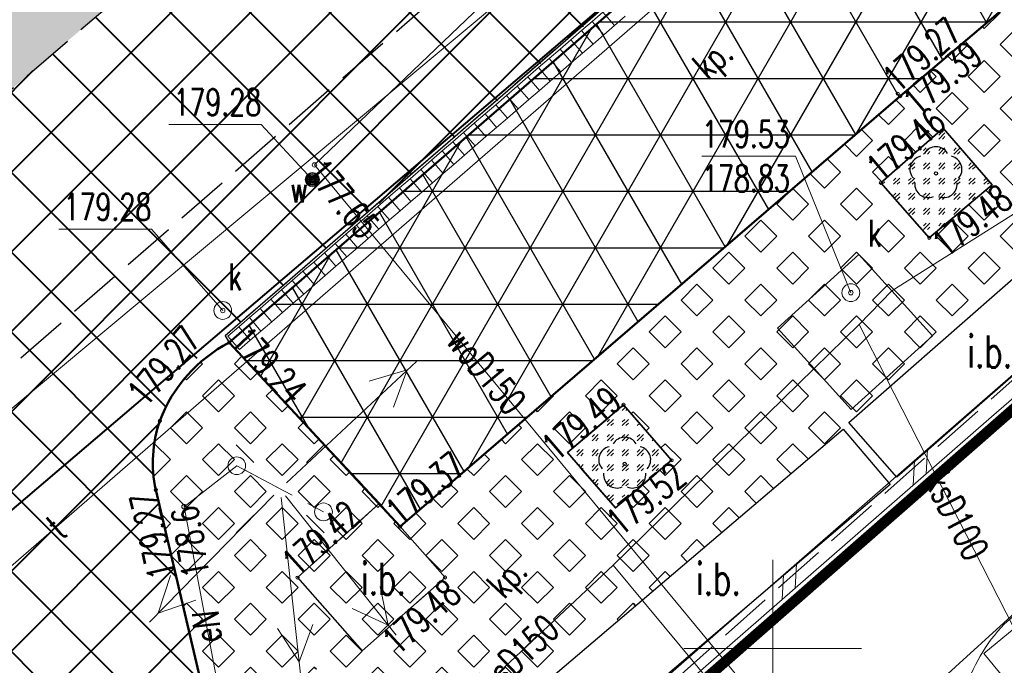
# Model space of a CAD drawing. Header units: metres. Extents: x 7429064 to 7430889, y 5709479 to 5710355.
# Tile 31 of 56: x 7429629 to 7429657, y 5709950 to 5709968. Entities that reach past the tile are written whole.
import ezdxf
from ezdxf.enums import TextEntityAlignment as Align

# ---------------------------------------------------------------- set-up
doc = ezdxf.new("R2010")
doc.units = ezdxf.units.M
for name, pattern in [('1', [0]), ('2_BUIB12_02', [0]), ('2_KTJZ01', [2, 1.5, -0.5]), ('2_KTKR01', [0]), ('2_KTPL01', [2, 1.5, -0.5]), ('3_1', [0]), ('3_14', [1, -1]), ('3_BUIB12_03', [0]), ('3_KTJZ01', [2, 1.5, -0.5]), ('3_KTKR01', [0]), ('3_KTPL01', [2, 1.5, -0.5]), ('4_SUBP02_05', [0]), ('4_SUPE_01', [0]), ('4_SUPK_01', [0]), ('4_SUPT_01', [0]), ('4_SUPW_01', [0]), ('4_SUUS15_15', [0]), ('7_1', [0]), ('7_14', [1, -1]), ('7_SUBP02_05', [0]), ('7_SUPE_01', [0]), ('7_SUPK_01', [0]), ('7_SUPT_01', [0]), ('7_SUPW_01', [0]), ('7_SUSM03_02', [0]), ('7_SUUS15_15', [0]), ('DASHDOT2', [0.5, 0.25, -0.125, 0, -0.125]), ('HIDDEN', [0.375, 0.25, -0.125])]:
    doc.linetypes.add(name, pattern=pattern)
doc.layers.add('_1_X-REFY', color=7, linetype='Continuous')
for name, color, linetype, lineweight in [('_aJEZDNIA_KOSTKA_KAM', 134, 'Continuous', 40), ('_aKRAW_BET_KAM', 1, 'Continuous', 50), ('_aOBRZ_BET_KAM', 86, 'Continuous', 35), ('_aZIELENIEC_USUŃ', 3, 'DASHDOT2', 20), ('_D_7_TEREN NIEZBEDNY DLA OB_BUD', 252, 'HIDDEN', 50), ('BUIB_E_T_6', 252, 'Continuous', 18), ('BUIB_L_1', 252, 'Continuous', 18), ('BUIB_L_10', 252, '2_BUIB12_02', 25), ('KRZYZE_L_0', 252, '1', 18), ('KTJZ_L_0', 252, '2_KTJZ01', 30), ('KTKR_L_0', 252, '2_KTKR01', 30), ('KTPL_E_T_0', 252, 'Continuous', 15), ('KTPL_L_0', 252, '2_KTPL01', 30), ('OBOP_T_1', 82, 'Continuous', 30), ('Ogrodzenia proj', 7, 'OGRODZENIE2', 50), ('RTPW_T_1', 252, 'Continuous', 15), ('SUBK_L_0', 252, '4_SUBP02_05', 18), ('SUPE_E_T_3', 252, 'Continuous', 15), ('SUPE_L_3', 252, '4_SUPE_01', 18), ('SUPK_E_T_4', 252, 'Continuous', 15), ('SUPK_L_4', 252, '4_SUPK_01', 18), ('SUPT_E_T_0', 252, 'Continuous', 15), ('SUPT_L_0', 252, '4_SUPT_01', 18), ('SUPW_E_T_0', 252, 'Continuous', 15), ('SUPW_L_0', 252, '4_SUPW_01', 18), ('SUSM_L_4', 252, 'Continuous', 18), ('SUSM_T_0', 252, 'Continuous', 18), ('SUTE_T_0', 252, 'Continuous', 18), ('SUTK_T_0', 252, 'Continuous', 18), ('SUTW_T_0', 252, 'Continuous', 18), ('SUUK_E_T_3', 252, 'Continuous', 15), ('SUUK_E_T_9', 252, 'Continuous', 15), ('SUUK_L_0', 252, 'Continuous', 18), ('SUUK_L_3', 252, '4_SUUS15_15', 18), ('SUUK_T_2', 252, 'Continuous', 18), ('SUUK_T_4', 252, 'Continuous', 18), ('SUUW_E_T_5', 252, 'Continuous', 15), ('SUUW_T_7', 252, 'Continuous', 18)]:
    doc.layers.add(name, color=color, linetype=linetype, lineweight=lineweight)
doc.layers.add('DZIALKA_L_0', color=7, linetype='1', lineweight=40, true_color=0x008000)
doc.layers.add('HECZ_PERON_KOSTKA', color=7, linetype='Continuous', lineweight=30, true_color=0xffff38)
doc.styles.get("Standard").update_dxf_attribs({"font": 'simplex.shx'})
doc.linetypes.add('OGRODZENIE2', pattern='A,6.35,-2.54,[132,ltypeshp.shx,S=2.54,R=0,X=-2.54,Y=0],-2.54,25.4', length=36.83)
pattern_1 = [(44.999999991, (0, 0), (0.424264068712, -6.7e-11), [0.25, -0.35]), (44.999999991, (0.10607, -2e-11), (0.424264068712, -6.7e-11), [0.1, -0.5]), (44.999999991, (2e-11, 0.10607), (0.424264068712, -6.7e-11), [0.1, -0.5])]

# ---------------------------------------------------------------- blocks, each defined once
blk = doc.blocks.new('3_OBOP02_01')
at = {"linetype": 'Continuous'}
blk.add_circle((0, 0), 0.045, dxfattribs=at)
for centre, start, end in [((0, 0.375), 30.1401, 149.8599), ((-0.357, 0.116), 102.1445, 221.86), ((0.357, 0.116), 318.14, 77.8555), ((-0.22, -0.303), 174.1482, 293.8542), ((0.22, -0.303), 246.1458, 5.8518)]:
    blk.add_arc(centre, 0.375, start, end, dxfattribs=at)
blk = doc.blocks.new('3_RTPW02')
at = {"linetype": 'Continuous'}
blk.add_circle((0, 0), 0.045, dxfattribs=at)
blk = doc.blocks.new('7_SUSM01_01')
at = {"linetype": 'Continuous'}
for p, q in [((-0.742, 0.742), (-1.237, 1.237)), ((0.742, 0.742), (1.237, 1.237)), ((-0.742, -0.742), (-1.237, -1.237)), ((0.742, -0.742), (1.237, -1.237))]:
    blk.add_line(p, q, dxfattribs=at)
blk = doc.blocks.new('7_SUPS01_03')
at = {"linetype": 'Continuous'}
blk.add_circle((0, 0), 0.0625, dxfattribs=at)
blk = doc.blocks.new('7_SUPS01_05')
at = {"linetype": 'Continuous'}
blk.add_circle((0, 0), 0.0625, dxfattribs=at)
blk = doc.blocks.new('7_SUPS01_08')
at = {"linetype": 'Continuous'}
blk.add_circle((0, 0), 0.0625, dxfattribs=at)
blk = doc.blocks.new('7_SUUS15_05')
at = {"linetype": 'Continuous'}
blk.add_circle((0, 0), 0.25, dxfattribs=at)
blk = doc.blocks.new('7_SUUS22_01')
at = {"linetype": 'Continuous'}
blk.add_circle((0, 0), 0.25, dxfattribs=at)
blk = doc.blocks.new('7_SUUS25')
at = {"linetype": 'Continuous'}
for radius in [0.2, 0.175, 0.15, 0.125, 0.1, 0.075, 0.05, 0.025, 0.00715]:
    blk.add_circle((0, 0), radius, dxfattribs=at)
blk = doc.blocks.new('X-ref_MDCP_Szara')
at = {"layer": 'BUIB_L_1', "linetype": '3_1'}
for p, q in [((7429655.832, 5709956.892), (7429659.518, 5709960.103)), ((7429656.161, 5709956.515), (7429659.846, 5709959.726)), ((7429652.147, 5709953.681), (7429655.832, 5709956.892)), ((7429652.475, 5709953.304), (7429656.161, 5709956.515)), ((7429654.318, 5709954.909), (7429654.358, 5709955.607)), ((7429653.95, 5709954.588), (7429653.99, 5709955.286)), ((7429648.461, 5709950.47), (7429652.147, 5709953.681)), ((7429648.79, 5709950.093), (7429652.475, 5709953.304)), ((7429650.633, 5709951.698), (7429650.673, 5709952.396)), ((7429650.264, 5709951.377), (7429650.304, 5709952.075)), ((7429644.776, 5709947.258), (7429648.461, 5709950.47)), ((7429645.104, 5709946.882), (7429648.79, 5709950.093))]:
    blk.add_line(p, q, dxfattribs=at)
at = {"layer": 'BUIB_L_10', "linetype": '3_BUIB12_03'}
for p, q in [((7429652.14, 5709956.36), (7429658.31, 5709961.76)), ((7429659.66, 5709960.21), (7429653.49, 5709954.82)), ((7429653.49, 5709954.82), (7429652.14, 5709956.36)), ((7429643.5, 5709948.96), (7429651.98, 5709956.17)), ((7429651.98, 5709956.17), (7429653.31, 5709954.61)), ((7429653.31, 5709954.61), (7429644.83, 5709947.4)), ((7429638.934, 5709954.087), (7429636.626, 5709951.994)), ((7429640.777, 5709951.999), (7429638.934, 5709954.087)), ((7429636.626, 5709951.994), (7429638.441, 5709949.938)), ((7429638.441, 5709949.938), (7429640.777, 5709951.999))]:
    blk.add_line(p, q, dxfattribs=at)
at = {"layer": 'DZIALKA_L_0', "linetype": '1'}
blk.add_line((7429408.88, 5709766.76), (7429668.8, 5709988.15), dxfattribs=at)
at = {"layer": 'KRZYZE_L_0', "linetype": '1'}
for p, q in [((7429650, 5709947.5), (7429650, 5709952.5)), ((7429647.5, 5709950), (7429652.5, 5709950))]:
    blk.add_line(p, q, dxfattribs=at)
at = {"layer": 'KTJZ_L_0', "linetype": '3_KTJZ01'}
for p, q in [((7429619.9, 5709958.3), (7429642.8, 5709977.93)), ((7429646.58, 5709973.58), (7429623.65, 5709953.67))]:
    blk.add_line(p, q, dxfattribs=at)
at = {"layer": 'KTKR_L_0', "linetype": '3_KTKR01'}
for p, q in [((7429659.489, 5709970.55), (7429653.59, 5709965.54)), ((7429653.59, 5709965.54), (7429639.515, 5709953.429)), ((7429653.046, 5709963.102), (7429654.795, 5709964.634)), ((7429654.795, 5709964.634), (7429656.176, 5709963.046)), ((7429654.408, 5709961.554), (7429653.046, 5709963.102)), ((7429654.408, 5709961.554), (7429656.176, 5709963.046)), ((7429634.7, 5709958.61), (7429638.934, 5709954.087)), ((7429644.223, 5709955.512), (7429645.802, 5709956.854)), ((7429645.802, 5709956.854), (7429647.154, 5709955.295)), ((7429645.575, 5709953.954), (7429644.223, 5709955.512)), ((7429645.575, 5709953.954), (7429647.154, 5709955.295)), ((7429632.634, 5709954.46), (7429636.109, 5709939.713))]:
    blk.add_line(p, q, dxfattribs=at)
for centre, radius, start, end in [((7429636.623, 5709954.944), 4.139, 117.675, 159.2844), ((7429636.166, 5709955.225), 3.614, 160.8914, 192.2195)]:
    blk.add_arc(centre, radius, start, end, dxfattribs=at)
at = {"layer": 'KTPL_L_0', "linetype": '3_KTPL01'}
for p, q in [((7429646.58, 5709973.58), (7429623.65, 5709953.67)), ((7429648.4, 5709970.77), (7429634.59, 5709958.8)), ((7429659.489, 5709970.55), (7429653.59, 5709965.54)), ((7429653.59, 5709965.54), (7429639.515, 5709953.429)), ((7429653.046, 5709963.102), (7429654.795, 5709964.634)), ((7429654.795, 5709964.634), (7429656.176, 5709963.046)), ((7429645.676, 5709947.721), (7429664.65, 5709964.56)), ((7429654.408, 5709961.554), (7429653.046, 5709963.102)), ((7429654.408, 5709961.554), (7429656.176, 5709963.046)), ((7429634.59, 5709958.8), (7429634.7, 5709958.61)), ((7429634.7, 5709958.61), (7429638.934, 5709954.087)), ((7429644.223, 5709955.512), (7429645.802, 5709956.854)), ((7429645.802, 5709956.854), (7429647.154, 5709955.295)), ((7429645.575, 5709953.954), (7429644.223, 5709955.512)), ((7429645.575, 5709953.954), (7429647.154, 5709955.295)), ((7429636.109, 5709939.713), (7429632.634, 5709954.46)), ((7429638.934, 5709954.087), (7429636.626, 5709951.994)), ((7429638.934, 5709954.087), (7429639.515, 5709953.429)), ((7429640.777, 5709951.999), (7429638.934, 5709954.087)), ((7429636.626, 5709951.994), (7429638.441, 5709949.938)), ((7429638.441, 5709949.938), (7429640.777, 5709951.999))]:
    blk.add_line(p, q, dxfattribs=at)
at = {"layer": 'KTPL_L_0', "linetype": '3_14'}
blk.add_line((7429648.4, 5709970.77), (7429634.59, 5709958.8), dxfattribs=at)
at = {"layer": 'KTPL_L_0', "linetype": '3_KTPL01'}
for centre, radius, start, end in [((7429636.623, 5709954.944), 4.139, 117.675, 159.2844), ((7429636.166, 5709955.225), 3.614, 160.8914, 192.2195)]:
    blk.add_arc(centre, radius, start, end, dxfattribs=at)
at = {"layer": 'SUBK_L_0', "linetype": '7_SUBP02_05'}
for p, q in [((7429652.427, 5709961.086), (7429650.137, 5709959.011)), ((7429653.354, 5709960.062), (7429652.427, 5709961.086)), ((7429654.502, 5709958.795), (7429653.354, 5709960.062)), ((7429650.137, 5709959.011), (7429651.166, 5709957.876)), ((7429653.198, 5709957.613), (7429654.502, 5709958.795)), ((7429651.166, 5709957.876), (7429652.213, 5709956.72)), ((7429652.213, 5709956.72), (7429653.198, 5709957.613))]:
    blk.add_line(p, q, dxfattribs=at)
at = {"layer": 'SUPE_L_3', "linetype": '7_SUPE_01'}
for p, q in [((7429636.316, 5709954.665), (7429639.97, 5709958.078)), ((7429638.642, 5709957.522), (7429639.714, 5709957.839)), ((7429639.325, 5709956.791), (7429639.714, 5709957.839)), ((7429633.43, 5709953.99), (7429634.913, 5709955.143)), ((7429634.913, 5709955.143), (7429636.134, 5709954.494)), ((7429635.959, 5709954.315), (7429632.461, 5709950.742)), ((7429636.708, 5709949.275), (7429636.161, 5709954.245)), ((7429639.397, 5709950.381), (7429636.289, 5709954.298)), ((7429634.65, 5709947.52), (7429633.43, 5709953.99)), ((7429656.52, 5709950.69), (7429658.54, 5709952.45)), ((7429633.048, 5709952.057), (7429632.706, 5709950.992)), ((7429639.179, 5709950.655), (7429638.949, 5709951.749)), ((7429633.763, 5709951.357), (7429632.706, 5709950.992)), ((7429639.179, 5709950.655), (7429638.166, 5709951.128)), ((7429636.67, 5709949.623), (7429636.063, 5709950.563)), ((7429636.67, 5709949.623), (7429637.057, 5709950.672))]:
    blk.add_line(p, q, dxfattribs=at)
blk.add_arc((7429659.86, 5709947.469), 4.64, 136.0328, 163.9698, dxfattribs=at)
at = {"layer": 'SUPK_L_4', "linetype": '7_SUPK_01'}
for p, q in [((7429653.354, 5709960.062), (7429663.171, 5709966.255)), ((7429651.166, 5709957.876), (7429645.513, 5709952.343)), ((7429653.198, 5709957.613), (7429656.802, 5709950.567)), ((7429645.513, 5709952.343), (7429637.23, 5709944.59)), ((7429654.409, 5709941.654), (7429645.513, 5709952.343))]:
    blk.add_line(p, q, dxfattribs=at)
at = {"layer": 'SUPK_L_4', "linetype": '7_1'}
for p, q in [((7429663.171, 5709966.255), (7429653.354, 5709960.062)), ((7429653.354, 5709960.062), (7429652.431, 5709959.113)), ((7429651.166, 5709957.876), (7429652.431, 5709959.113)), ((7429653.198, 5709957.613), (7429652.431, 5709959.113)), ((7429645.513, 5709952.343), (7429651.166, 5709957.876)), ((7429656.802, 5709950.567), (7429653.198, 5709957.613)), ((7429637.23, 5709944.59), (7429645.513, 5709952.343)), ((7429654.409, 5709941.654), (7429645.513, 5709952.343))]:
    blk.add_line(p, q, dxfattribs=at)
at = {"layer": 'SUPK_L_4', "linetype": '7_14'}
for p, q in [((7429653.354, 5709960.062), (7429652.431, 5709959.113)), ((7429652.431, 5709959.113), (7429651.166, 5709957.876)), ((7429652.431, 5709959.113), (7429653.198, 5709957.613))]:
    blk.add_line(p, q, dxfattribs=at)
at = {"layer": 'SUPT_L_0', "linetype": '7_SUPT_01'}
for p, q in [((7429620.61, 5709945.42), (7429663.5, 5709982.64)), ((7429661.46, 5709955.23), (7429651.52, 5709946.19))]:
    blk.add_line(p, q, dxfattribs=at)
at = {"layer": 'SUPW_L_0', "linetype": '7_SUPW_01'}
for p, q in [((7429593.18, 5709927.23), (7429658.72, 5709981.89)), ((7429653.429, 5709979.217), (7429637.103, 5709963.604)), ((7429637.103, 5709963.604), (7429652.918, 5709944.5))]:
    blk.add_line(p, q, dxfattribs=at)
at = {"layer": 'SUPW_L_0', "linetype": '7_1'}
for p, q in [((7429593.18, 5709927.23), (7429658.72, 5709981.89)), ((7429653.429, 5709979.217), (7429637.103, 5709963.604)), ((7429637.103, 5709963.604), (7429652.918, 5709944.5))]:
    blk.add_line(p, q, dxfattribs=at)
at = {"layer": 'SUSM_L_4', "linetype": '7_SUSM03_02'}
for p, q in [((7429635.134, 5709955.025), (7429635.575, 5709954.791)), ((7429636.023, 5709954.553), (7429636.472, 5709954.314)), ((7429636.913, 5709954.08), (7429637.355, 5709953.845))]:
    blk.add_line(p, q, dxfattribs=at)
for centre in [(7429634.913, 5709955.143), (7429637.355, 5709953.845)]:
    blk.add_circle(centre, 0.25, dxfattribs=at)
at = {"layer": 'SUTK_T_0', "linetype": 'Continuous'}
for p, q in [((7429648.008, 5709963.848), (7429650.641, 5709963.848)), ((7429652.2, 5709960.01), (7429650.641, 5709963.848)), ((7429629.905, 5709961.797), (7429632.51, 5709961.797)), ((7429634.52, 5709959.51), (7429632.51, 5709961.797))]:
    blk.add_line(p, q, dxfattribs=at)
at = {"layer": 'SUTW_T_0', "linetype": 'Continuous'}
for p in [(7429632.998, 5709964.744), (7429637.04, 5709963.19)]:
    blk.add_line(p, (7429635.604, 5709964.744), dxfattribs=at)
at = {"layer": 'SUUK_L_0'}
for p, q in [((7429644.616, 5709967.383), (7429644.918, 5709967.643)), ((7429644.918, 5709967.643), (7429645.219, 5709967.904)), ((7429644.918, 5709967.643), (7429645.245, 5709967.265)), ((7429645.219, 5709967.904), (7429645.546, 5709967.525)), ((7429645.848, 5709967.786), (7429645.546, 5709967.525)), ((7429644.315, 5709967.122), (7429644.616, 5709967.383)), ((7429644.616, 5709967.383), (7429644.943, 5709967.004)), ((7429645.546, 5709967.525), (7429645.245, 5709967.265)), ((7429644.013, 5709966.862), (7429644.315, 5709967.122)), ((7429644.315, 5709967.122), (7429644.642, 5709966.744)), ((7429645.245, 5709967.265), (7429644.943, 5709967.004)), ((7429643.712, 5709966.602), (7429644.013, 5709966.862)), ((7429644.013, 5709966.862), (7429644.34, 5709966.484)), ((7429644.943, 5709967.004), (7429644.642, 5709966.744)), ((7429643.41, 5709966.341), (7429643.712, 5709966.602)), ((7429643.712, 5709966.602), (7429644.039, 5709966.223)), ((7429644.642, 5709966.744), (7429644.34, 5709966.484)), ((7429643.109, 5709966.081), (7429643.41, 5709966.341)), ((7429643.41, 5709966.341), (7429643.737, 5709965.963)), ((7429644.34, 5709966.484), (7429644.039, 5709966.223)), ((7429642.807, 5709965.82), (7429643.109, 5709966.081)), ((7429643.109, 5709966.081), (7429643.436, 5709965.702)), ((7429644.039, 5709966.223), (7429643.737, 5709965.963)), ((7429642.506, 5709965.56), (7429642.807, 5709965.82)), ((7429642.807, 5709965.82), (7429643.134, 5709965.442)), ((7429643.436, 5709965.702), (7429643.134, 5709965.442)), ((7429643.737, 5709965.963), (7429643.436, 5709965.702)), ((7429642.204, 5709965.299), (7429642.506, 5709965.56)), ((7429642.506, 5709965.56), (7429642.833, 5709965.181)), ((7429643.134, 5709965.442), (7429642.833, 5709965.181)), ((7429641.903, 5709965.039), (7429642.204, 5709965.299)), ((7429642.204, 5709965.299), (7429642.531, 5709964.921)), ((7429642.833, 5709965.181), (7429642.531, 5709964.921)), ((7429641.601, 5709964.779), (7429641.903, 5709965.039)), ((7429641.903, 5709965.039), (7429642.23, 5709964.661)), ((7429642.531, 5709964.921), (7429642.23, 5709964.661)), ((7429641.3, 5709964.518), (7429641.601, 5709964.779)), ((7429641.601, 5709964.779), (7429641.928, 5709964.4)), ((7429642.23, 5709964.661), (7429641.928, 5709964.4)), ((7429640.998, 5709964.258), (7429641.3, 5709964.518)), ((7429641.3, 5709964.518), (7429641.627, 5709964.14)), ((7429641.928, 5709964.4), (7429641.627, 5709964.14)), ((7429640.697, 5709963.997), (7429640.998, 5709964.258)), ((7429640.998, 5709964.258), (7429641.325, 5709963.879)), ((7429641.627, 5709964.14), (7429641.325, 5709963.879)), ((7429640.395, 5709963.737), (7429640.697, 5709963.997)), ((7429640.697, 5709963.997), (7429641.024, 5709963.619)), ((7429641.325, 5709963.879), (7429641.024, 5709963.619)), ((7429640.094, 5709963.477), (7429640.395, 5709963.737)), ((7429640.395, 5709963.737), (7429640.722, 5709963.359)), ((7429641.024, 5709963.619), (7429640.722, 5709963.359)), ((7429639.491, 5709962.956), (7429639.792, 5709963.216)), ((7429639.792, 5709963.216), (7429640.094, 5709963.477)), ((7429639.792, 5709963.216), (7429640.119, 5709962.838)), ((7429640.094, 5709963.477), (7429640.421, 5709963.098)), ((7429640.722, 5709963.359), (7429640.421, 5709963.098)), ((7429639.189, 5709962.695), (7429639.491, 5709962.956)), ((7429639.491, 5709962.956), (7429639.818, 5709962.577)), ((7429640.421, 5709963.098), (7429640.119, 5709962.838)), ((7429638.888, 5709962.435), (7429639.189, 5709962.695)), ((7429639.189, 5709962.695), (7429639.516, 5709962.317)), ((7429640.119, 5709962.838), (7429639.818, 5709962.577)), ((7429638.586, 5709962.175), (7429638.888, 5709962.435)), ((7429638.888, 5709962.435), (7429639.215, 5709962.057)), ((7429639.818, 5709962.577), (7429639.516, 5709962.317)), ((7429638.285, 5709961.914), (7429638.586, 5709962.175)), ((7429638.586, 5709962.175), (7429638.913, 5709961.796)), ((7429639.516, 5709962.317), (7429639.215, 5709962.057)), ((7429637.983, 5709961.654), (7429638.285, 5709961.914)), ((7429638.285, 5709961.914), (7429638.611, 5709961.536)), ((7429639.215, 5709962.057), (7429638.913, 5709961.796)), ((7429637.682, 5709961.393), (7429637.983, 5709961.654)), ((7429637.983, 5709961.654), (7429638.31, 5709961.275)), ((7429638.913, 5709961.796), (7429638.611, 5709961.536)), ((7429637.38, 5709961.133), (7429637.682, 5709961.393)), ((7429637.682, 5709961.393), (7429638.008, 5709961.015)), ((7429638.31, 5709961.275), (7429638.008, 5709961.015)), ((7429638.611, 5709961.536), (7429638.31, 5709961.275)), ((7429637.079, 5709960.872), (7429637.38, 5709961.133)), ((7429637.38, 5709961.133), (7429637.707, 5709960.754)), ((7429638.008, 5709961.015), (7429637.707, 5709960.754)), ((7429636.777, 5709960.612), (7429637.079, 5709960.872)), ((7429637.079, 5709960.872), (7429637.405, 5709960.494)), ((7429637.707, 5709960.754), (7429637.405, 5709960.494)), ((7429636.476, 5709960.352), (7429636.777, 5709960.612)), ((7429636.777, 5709960.612), (7429637.104, 5709960.234)), ((7429637.405, 5709960.494), (7429637.104, 5709960.234)), ((7429636.174, 5709960.091), (7429636.476, 5709960.352)), ((7429636.476, 5709960.352), (7429636.802, 5709959.973)), ((7429637.104, 5709960.234), (7429636.802, 5709959.973)), ((7429635.873, 5709959.831), (7429636.174, 5709960.091)), ((7429636.174, 5709960.091), (7429636.501, 5709959.713)), ((7429636.802, 5709959.973), (7429636.501, 5709959.713)), ((7429635.571, 5709959.57), (7429635.873, 5709959.831)), ((7429635.873, 5709959.831), (7429636.199, 5709959.452)), ((7429636.501, 5709959.713), (7429636.199, 5709959.452)), ((7429635.27, 5709959.31), (7429635.571, 5709959.57)), ((7429635.571, 5709959.57), (7429635.898, 5709959.192)), ((7429636.199, 5709959.452), (7429635.898, 5709959.192)), ((7429634.667, 5709958.789), (7429634.968, 5709959.05)), ((7429634.968, 5709959.05), (7429635.27, 5709959.31)), ((7429634.968, 5709959.05), (7429635.295, 5709958.671)), ((7429635.27, 5709959.31), (7429635.596, 5709958.932)), ((7429635.898, 5709959.192), (7429635.596, 5709958.932)), ((7429634.993, 5709958.411), (7429634.667, 5709958.789)), ((7429635.596, 5709958.932), (7429635.295, 5709958.671)), ((7429635.295, 5709958.671), (7429634.993, 5709958.411))]:
    blk.add_line(p, q, dxfattribs=at)
at = {"layer": 'SUUK_L_3', "linetype": '7_SUUS15_15'}
for p, q in [((7429656.802, 5709950.567), (7429655.942, 5709949.86)), ((7429655.942, 5709949.86), (7429656.643, 5709949.009))]:
    blk.add_line(p, q, dxfattribs=at)
at = {"layer": 'OBOP_T_1'}
for p in [(7429654.596, 5709963.364), (7429645.834, 5709955.194)]:
    blk.add_blockref('3_OBOP02_01', p, dxfattribs=at)
at = {"layer": 'RTPW_T_1'}
for p in [(7429653.52, 5709965.61), (7429653.59, 5709965.54), (7429653.046, 5709963.102), (7429654.408, 5709961.554), (7429634.7, 5709958.61), (7429645.802, 5709956.854), (7429632.751, 5709956.408), (7429647.154, 5709955.295), (7429632.634, 5709954.46), (7429639.515, 5709953.429), (7429636.626, 5709951.994), (7429640.777, 5709951.999)]:
    blk.add_blockref('3_RTPW02', p, dxfattribs=at)
at = {"layer": 'SUSM_T_0'}
blk.add_blockref('7_SUSM01_01', (7429636.134, 5709954.494), dxfattribs=at)
at = {"layer": 'SUTE_T_0'}
blk.add_blockref('7_SUPS01_03', (7429633.43, 5709953.99), dxfattribs=at)
at = {"layer": 'SUTK_T_0'}
for p in [(7429652.2, 5709960.01), (7429634.52, 5709959.51)]:
    blk.add_blockref('7_SUPS01_05', p, dxfattribs=at)
at = {"layer": 'SUTW_T_0'}
for p in [(7429637.103, 5709963.604), (7429637.04, 5709963.19)]:
    blk.add_blockref('7_SUPS01_08', p, dxfattribs=at)
at = {"layer": 'SUUK_T_2'}
blk.add_blockref('7_SUUS15_05', (7429634.52, 5709959.51), dxfattribs=at)
at = {"layer": 'SUUK_T_4'}
blk.add_blockref('7_SUUS22_01', (7429652.2, 5709960.01), dxfattribs=at)
at = {"layer": 'SUUW_T_7'}
blk.add_blockref('7_SUUS25', (7429637.04, 5709963.19), dxfattribs=at)
at = {"layer": 'BUIB_E_T_6', "width": 0.7}
for p in [(7429655.476, 5709958.353), (7429638.408, 5709951.963), (7429647.838, 5709951.96)]:
    blk.add_text('i.b.', height=0.9, dxfattribs=at).set_placement(p, align=Align.MIDDLE_LEFT)
at = {"layer": 'KTPL_E_T_0', "width": 0.7}
for rotation, p in [(41.0091, (7429648.387, 5709966.509)), (47.2197, (7429642.605, 5709951.924))]:
    blk.add_text('kp.', height=0.75, rotation=rotation, dxfattribs=at).set_placement(p, align=Align.MIDDLE)
at = {"layer": 'RTPW_T_1', "width": 0.7}
for s, rotation, p in [('179.27', 41.3534, (7429653.52, 5709965.61)), ('179.46', 40.1352, (7429653.046, 5709963.102)), ('179.27', 49.6032, (7429632.352, 5709956.767)), ('179.24', 313.327, (7429634.7, 5709958.61)), ('179.37', 39.6319, (7429639.515, 5709953.429)), ('179.42', 42.1979, (7429636.626, 5709951.994))]:
    blk.add_text(s, height=0.75, rotation=rotation, dxfattribs=at).set_placement(p)
for s, rotation, p in [('179.39', 40.3407, (7429653.59, 5709965.54)), ('179.48', 38.542, (7429654.408, 5709961.554))]:
    blk.add_text(s, height=0.75, rotation=rotation, dxfattribs=at).set_placement(p, align=Align.TOP_LEFT)
for s, rotation, p in [('179.49', 40.3091, (7429645.802, 5709956.854)), ('179.27', 102.8347, (7429632.634, 5709954.46))]:
    blk.add_text(s, height=0.75, rotation=rotation, dxfattribs=at).set_placement(p, align=Align.RIGHT)
for s, rotation, p in [('179.52', 39.475, (7429647.154, 5709955.295)), ('179.48', 41.9518, (7429640.777, 5709951.999))]:
    blk.add_text(s, height=0.75, rotation=rotation, dxfattribs=at).set_placement(p, align=Align.TOP_RIGHT)
at = {"layer": 'SUPE_E_T_3', "width": 0.7}
blk.add_text('eN', height=0.75, rotation=96.1022, dxfattribs=at).set_placement((7429634.066, 5709950.619), align=Align.MIDDLE)
at = {"layer": 'SUPK_E_T_4', "width": 0.7}
for s, rotation, p in [('ksD100', 297.0894, (7429655.185, 5709953.728)), ('ksD150', 43.1079, (7429642.849, 5709949.85))]:
    blk.add_text(s, height=0.75, rotation=rotation, dxfattribs=at).set_placement(p, align=Align.MIDDLE)
at = {"layer": 'SUPT_E_T_0', "width": 0.7}
blk.add_text('t', height=0.75, rotation=40.9515, dxfattribs=at).set_placement((7429629.824, 5709953.416), align=Align.MIDDLE)
at = {"layer": 'SUPW_E_T_0', "width": 0.7}
blk.add_text('woD150', height=0.75, rotation=309.8661, dxfattribs=at).set_placement((7429641.942, 5709957.81), align=Align.MIDDLE)
at = {"layer": 'SUTE_T_0', "width": 0.7}
blk.add_text('178.6', height=0.75, rotation=100.0459, dxfattribs=at).set_placement((7429633.43, 5709953.99), align=Align.MIDDLE_RIGHT)
at = {"layer": 'SUTK_T_0', "width": 0.7}
for s, p in [('179.53', (7429648.008, 5709964.848)), ('178.83', (7429648.008, 5709963.598))]:
    blk.add_text(s, height=0.75, dxfattribs=at).set_placement(p, align=Align.TOP_LEFT)
blk.add_text('179.28', height=0.75, dxfattribs=at).set_placement((7429632.51, 5709962.047), align=Align.RIGHT)
at = {"layer": 'SUTW_T_0', "width": 0.7}
blk.add_text('179.28', height=0.75, dxfattribs=at).set_placement((7429635.604, 5709964.994), align=Align.RIGHT)
blk.add_text('177.65', height=0.75, rotation=309.8661, dxfattribs=at).set_placement((7429637.103, 5709963.604), align=Align.MIDDLE_LEFT)
at = {"layer": 'SUUK_E_T_3', "width": 0.7}
blk.add_text('k', height=0.75, dxfattribs=at).set_placement((7429652.681, 5709961.309))
at = {"layer": 'SUUK_E_T_9', "width": 0.7}
blk.add_text('k', height=0.75, dxfattribs=at).set_placement((7429634.675, 5709960.085))
at = {"layer": 'SUUW_E_T_5', "width": 0.7}
blk.add_text('w', height=0.75, dxfattribs=at).set_placement((7429636.417, 5709962.545))

msp = doc.modelspace()

# ---------------------------------------------------------------- hatches: boundary and pattern name
at = {"layer": '_aJEZDNIA_KOSTKA_KAM'}
h = msp.add_hatch(dxfattribs=at)
h.set_pattern_fill('ANSI37', color=256, scale=0.5, angle=-9e-09)
edge = h.paths.add_edge_path()
edge.add_line((7429592.12, 5709927), (7429593.825, 5709925.937))
edge.add_line((7429593.825, 5709925.937), (7429594.34, 5709927.29))
edge.add_line((7429594.34, 5709927.29), (7429610.886, 5709939.265))
edge.add_line((7429610.886, 5709939.265), (7429620.051, 5709947.154))
edge.add_arc((7429623.066, 5709942.915), 5.202, 26.0589, 125.4175, ccw=False)
edge.add_line((7429627.739, 5709945.2), (7429628.733, 5709938.415))
edge.add_line((7429628.733, 5709938.415), (7429636.11, 5709939.696))
edge.add_line((7429636.11, 5709939.696), (7429632.644, 5709954.416))
edge.add_arc((7429636.936, 5709955.134), 4.352, 122.6253, 189.497, ccw=False)
edge.add_line((7429634.59, 5709958.8), (7429657.03, 5709978.125))
edge.add_arc((7429664.589, 5709978.879), 7.597, 132.9382, 185.6994, ccw=False)
edge.add_line((7429659.414, 5709984.441), (7429669.51, 5709993.15))
edge.add_line((7429669.51, 5709993.15), (7429691.93, 5710012.33))
edge.add_line((7429691.93, 5710012.33), (7429715.16, 5710032.17))
edge.add_line((7429715.16, 5710032.17), (7429737.95, 5710051.59))
edge.add_line((7429737.95, 5710051.59), (7429760.82, 5710071.04))
edge.add_line((7429760.82, 5710071.04), (7429783.6, 5710090.37))
edge.add_line((7429783.6, 5710090.37), (7429806.63, 5710109.92))
edge.add_line((7429806.63, 5710109.92), (7429826.56, 5710126.88))
edge.add_line((7429826.56, 5710126.88), (7429828.56, 5710128.54))
edge.add_line((7429828.56, 5710128.54), (7429836.26, 5710135.25))
edge.add_line((7429836.26, 5710135.25), (7429850.12, 5710146.752))
edge.add_line((7429850.12, 5710146.752), (7429846.156, 5710151.524))
edge.add_line((7429846.156, 5710151.524), (7429845.61, 5710151.08))
edge.add_line((7429845.61, 5710151.08), (7429825.38, 5710133.7))
edge.add_line((7429825.38, 5710133.7), (7429802.62, 5710114.32))
edge.add_line((7429802.62, 5710114.32), (7429779.71, 5710094.98))
edge.add_line((7429779.71, 5710094.98), (7429756.74, 5710075.42))
edge.add_line((7429756.74, 5710075.42), (7429734.06, 5710056.12))
edge.add_line((7429734.06, 5710056.12), (7429710.93, 5710036.44))
edge.add_line((7429710.93, 5710036.44), (7429687.8, 5710017.54))
edge.add_line((7429687.8, 5710017.54), (7429686.917, 5710016.762))
edge.add_line((7429686.917, 5710016.762), (7429665.37, 5709997.77))
edge.add_line((7429665.37, 5709997.77), (7429642.8, 5709977.93))
edge.add_line((7429642.8, 5709977.93), (7429619.9, 5709958.3))
edge.add_line((7429619.9, 5709958.3), (7429597.29, 5709938.53))
edge.add_line((7429597.29, 5709938.53), (7429574.65, 5709918.88))
edge.add_line((7429574.65, 5709918.88), (7429552.03, 5709899.39))
edge.add_line((7429552.03, 5709899.39), (7429529.05, 5709879.87))
edge.add_line((7429529.05, 5709879.87), (7429506.56, 5709860.17))
edge.add_line((7429506.56, 5709860.17), (7429483.74, 5709840.87))
edge.add_line((7429483.74, 5709840.87), (7429460.73, 5709821.22))
edge.add_line((7429460.73, 5709821.22), (7429437.99, 5709801.8))
edge.add_line((7429437.99, 5709801.8), (7429414.99, 5709782.12))
edge.add_line((7429414.99, 5709782.12), (7429392.27, 5709762.91))
edge.add_line((7429392.27, 5709762.91), (7429369.53, 5709743.52))
edge.add_line((7429369.53, 5709743.52), (7429346.53, 5709723.92))
edge.add_line((7429346.53, 5709723.92), (7429323.43, 5709704.88))
edge.add_line((7429323.43, 5709704.88), (7429311.67, 5709696.57))
edge.add_line((7429311.67, 5709696.57), (7429298.95, 5709689.48))
edge.add_line((7429298.95, 5709689.48), (7429285.66, 5709683.98))
edge.add_line((7429285.66, 5709683.98), (7429272.11, 5709678.71))
edge.add_line((7429272.11, 5709678.71), (7429244.04, 5709668.13))
edge.add_line((7429244.04, 5709668.13), (7429240.334, 5709666.768))
edge.add_line((7429240.334, 5709666.768), (7429242.159, 5709661.926))
edge.add_line((7429242.159, 5709661.926), (7429245.41, 5709663.13))
edge.add_line((7429245.41, 5709663.13), (7429273.94, 5709673.32))
edge.add_line((7429273.94, 5709673.32), (7429288.64, 5709678.65))
edge.add_line((7429288.64, 5709678.65), (7429301.05, 5709684.05))
edge.add_line((7429301.05, 5709684.05), (7429314.78, 5709691.65))
edge.add_line((7429314.78, 5709691.65), (7429327.24, 5709700.43))
edge.add_line((7429327.24, 5709700.43), (7429350.04, 5709719.88))
edge.add_line((7429350.04, 5709719.88), (7429372.8, 5709739.82))
edge.add_line((7429372.8, 5709739.82), (7429395.23, 5709758.92))
edge.add_line((7429395.23, 5709758.92), (7429418.51, 5709778.57))
edge.add_line((7429418.51, 5709778.57), (7429441.05, 5709797.87))
edge.add_line((7429441.05, 5709797.87), (7429463.98, 5709817.21))
edge.add_line((7429463.98, 5709817.21), (7429487.22, 5709837.17))
edge.add_line((7429487.22, 5709837.17), (7429509.69, 5709856.19))
edge.add_line((7429509.69, 5709856.19), (7429532.61, 5709875.86))
edge.add_line((7429532.61, 5709875.86), (7429555.27, 5709895.38))
edge.add_line((7429555.27, 5709895.38), (7429578.03, 5709914.93))
edge.add_line((7429578.03, 5709914.93), (7429592.12, 5709927))
at = {"layer": '_aOBRZ_BET_KAM'}
h = msp.add_hatch(dxfattribs=at)
h.set_pattern_fill('SQUARE', color=256, scale=0.2, angle=45)
h.set_pattern_definition([(45, (0, 0), (-0.449012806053, 0.449012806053), [0.635, -0.635]), (135, (0, 0), (-0.449012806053, -0.449012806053), [0.635, -0.635])])
edge = h.paths.add_edge_path()
edge.add_line((7429664.65, 5709964.494), (7429661.84, 5709967.78))
edge.add_line((7429661.84, 5709967.78), (7429666.72, 5709971.95))
edge.add_line((7429666.72, 5709971.95), (7429664.152, 5709974.98))
edge.add_line((7429664.152, 5709974.98), (7429668.657, 5709978.91))
edge.add_line((7429668.657, 5709978.91), (7429667.698, 5709980.01))
edge.add_line((7429667.698, 5709980.01), (7429667.25, 5709979.66))
edge.add_line((7429667.25, 5709979.66), (7429665.954, 5709987.896))
edge.add_line((7429665.954, 5709987.896), (7429664.942, 5709987.083))
edge.add_line((7429664.942, 5709987.083), (7429666.21, 5709978.75))
edge.add_line((7429666.21, 5709978.75), (7429660.905, 5709974.025))
edge.add_line((7429660.905, 5709974.025), (7429659.596, 5709972.95))
edge.add_line((7429659.596, 5709972.95), (7429660.638, 5709971.741))
edge.add_line((7429660.638, 5709971.741), (7429659.489, 5709970.55))
edge.add_line((7429659.489, 5709970.55), (7429653.59, 5709965.54))
edge.add_line((7429653.59, 5709965.54), (7429639.515, 5709953.429))
edge.add_line((7429639.515, 5709953.429), (7429634.7, 5709958.61))
edge.add_arc((7429636.623, 5709954.944), 4.139, 117.675, 159.2844)
edge.add_arc((7429636.166, 5709955.225), 3.614, 160.8914, 192.2195)
edge.add_line((7429632.634, 5709954.46), (7429636.058, 5709939.928))
edge.add_line((7429636.058, 5709939.928), (7429636.579, 5709940.127))
edge.add_line((7429636.579, 5709940.127), (7429638.181, 5709941.531))
edge.add_line((7429638.181, 5709941.531), (7429636.84, 5709943.07))
edge.add_line((7429636.84, 5709943.07), (7429641.44, 5709947.06))
edge.add_line((7429641.44, 5709947.06), (7429642.776, 5709945.556))
edge.add_line((7429642.776, 5709945.556), (7429644.83, 5709947.4))
edge.add_line((7429644.83, 5709947.4), (7429643.5, 5709948.96))
edge.add_line((7429643.5, 5709948.96), (7429651.98, 5709956.17))
edge.add_line((7429651.98, 5709956.17), (7429658.31, 5709961.76))
edge.add_line((7429658.31, 5709961.76), (7429659.652, 5709960.219))
edge.add_line((7429659.652, 5709960.219), (7429660.67, 5709961.16))
edge.add_line((7429660.67, 5709961.16), (7429659.38, 5709962.66))
edge.add_line((7429659.38, 5709962.66), (7429662.38, 5709965.27))
edge.add_line((7429662.38, 5709965.27), (7429663.69, 5709963.77))
edge.add_line((7429663.69, 5709963.77), (7429664.65, 5709964.494))
h.paths.add_polyline_path([(7429654.408, 5709961.554), (7429653.046, 5709963.102), (7429654.795, 5709964.634), (7429656.176, 5709963.046)], flags=16)
h.paths.add_polyline_path([(7429647.154, 5709955.295), (7429645.575, 5709953.954), (7429644.223, 5709955.512), (7429645.802, 5709956.854)], flags=16)
h.paths.add_polyline_path([(7429638.601, 5709947.846), (7429636.832, 5709946.394), (7429635.391, 5709947.983), (7429637.179, 5709949.435)], flags=16)
at = {"layer": '_aZIELENIEC_USUŃ'}
h = msp.add_hatch(dxfattribs=at)
h.set_pattern_fill('GOST_GLASS', color=256, scale=0.1)
h.set_pattern_definition([(44.999999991, (0, 0), (0.848528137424, -1.33e-10), [0.5, -0.7]), (44.999999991, (0.21213, -3e-11), (0.848528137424, -1.33e-10), [0.2, -1]), (44.999999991, (3e-11, 0.21213), (0.848528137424, -1.33e-10), [0.2, -1])])
h.paths.add_polyline_path([(7429779.71, 5710094.98), (7429802.62, 5710114.32), (7429825.38, 5710133.7), (7429836.536, 5710143.285), (7429832.684, 5710147.769), (7429817.64, 5710135.042), (7429807.073, 5710127.15), (7429792.226, 5710114.589), (7429787.645, 5710110.714), (7429745.488, 5710075.049), (7429742.575, 5710070.751), (7429737.995, 5710066.875), (7429733.273, 5710064.715), (7429730.023, 5710061.965), (7429723.152, 5710056.152), (7429708.542, 5710043.792), (7429705.639, 5710039.504), (7429701.018, 5710035.675), (7429696.39, 5710033.394), (7429670.824, 5710011.513, -0.031099), (7429668.521, 5710009.778), (7429663.872, 5710006.708, -0.070723), (7429659.878, 5710004.816), (7429654.269, 5710003.075, 0.102047), (7429644.968, 5709997.939), (7429633.493, 5709988.118), (7429620.221, 5709969.446), (7429616.277, 5709964.828), (7429495.945, 5709861.84), (7429436.082, 5709811.047), (7429430.493, 5709806.304), (7429331.242, 5709722.09, -0.068145), (7429283.151, 5709691.432), (7429269.637, 5709685.612), (7429250.579, 5709677.924), (7429243.693, 5709669.592), (7429240.472, 5709666.819), (7429244.04, 5709668.13), (7429272.11, 5709678.71), (7429285.66, 5709683.98), (7429298.95, 5709689.48), (7429311.67, 5709696.57), (7429323.43, 5709704.88), (7429346.53, 5709723.92), (7429369.53, 5709743.52), (7429392.27, 5709762.91), (7429414.99, 5709782.12), (7429437.99, 5709801.8), (7429460.73, 5709821.22), (7429483.74, 5709840.87), (7429506.56, 5709860.17), (7429529.05, 5709879.87), (7429552.03, 5709899.39), (7429574.65, 5709918.88), (7429597.29, 5709938.53), (7429619.9, 5709958.3), (7429642.8, 5709977.93), (7429665.37, 5709997.77), (7429686.917, 5710016.762), (7429687.8, 5710017.54), (7429710.93, 5710036.44), (7429734.06, 5710056.12), (7429756.74, 5710075.42)])
h = msp.add_hatch(dxfattribs=at)
h.set_pattern_fill('GOST_GLASS', color=256, scale=0.05)
h.set_pattern_definition(pattern_1)
h.paths.add_polyline_path([(7429656.176, 5709963.046), (7429654.795, 5709964.634), (7429653.046, 5709963.102), (7429654.408, 5709961.554)])
h = msp.add_hatch(dxfattribs=at)
h.set_pattern_fill('GOST_GLASS', color=256, scale=0.05)
h.set_pattern_definition(pattern_1)
h.paths.add_polyline_path([(7429647.154, 5709955.295), (7429645.802, 5709956.854), (7429644.223, 5709955.512), (7429645.575, 5709953.954)])
at = {"layer": 'HECZ_PERON_KOSTKA'}
h = msp.add_hatch(dxfattribs=at)
h.set_pattern_fill('NET3', color=256, scale=0.5, angle=-9e-09)
h.paths.add_polyline_path([(7429659.489, 5709970.55), (7429660.638, 5709971.741), (7429659.596, 5709972.95, -0.065411), (7429658.134, 5709974.909, -0.101885), (7429657.081, 5709977.772), (7429657.051, 5709977.976), (7429634.7, 5709958.61), (7429639.515, 5709953.429), (7429653.59, 5709965.54)])

# ---------------------------------------------------------------- linework, layer by layer
at = {"layer": '_aKRAW_BET_KAM', "flags": 128}
msp.add_lwpolyline([(7429636.201, 5709939.274), (7429632.634, 5709954.46, -0.137552), (7429632.751, 5709956.408, -0.183577), (7429634.7, 5709958.61), (7429639.515, 5709953.429), (7429653.59, 5709965.54), (7429659.489, 5709970.55), (7429660.638, 5709971.741), (7429659.596, 5709972.95, -0.065411), (7429658.134, 5709974.909, -0.101885), (7429657.081, 5709977.772), (7429657.02, 5709978.18, -0.231688), (7429659.414, 5709984.441), (7429669.51, 5709993.15), (7429691.93, 5710012.33), (7429715.16, 5710032.17), (7429760.82, 5710071.04), (7429783.6, 5710090.37)], format="xyb", dxfattribs=at)
at = {"layer": '_aOBRZ_BET_KAM', "flags": 128}
for points in [[(7429653.046, 5709963.102), (7429654.408, 5709961.554), (7429656.176, 5709963.046), (7429654.795, 5709964.634)], [(7429644.223, 5709955.512), (7429645.575, 5709953.954), (7429647.154, 5709955.295), (7429645.802, 5709956.854)]]:
    msp.add_lwpolyline(points, close=True, dxfattribs=at)
at = {"layer": '_D_7_TEREN NIEZBEDNY DLA OB_BUD', "ltscale": 10, "const_width": 0.3, "flags": 128}
msp.add_lwpolyline([(7429838.642, 5710133.498), (7429838.163, 5710130.983), (7429669.785, 5709988.07), (7429674.221, 5709982.833), (7429665.132, 5709974.906), (7429667.705, 5709971.871), (7429662.832, 5709967.707), (7429665.637, 5709964.494), (7429637.109, 5709939.516), (7429616.438, 5709933.991), (7429410.711, 5709758.425), (7429398.46, 5709756.965), (7429363.725, 5709727.377), (7429364.497, 5709726.485), (7429330.157, 5709696.304), (7429317.553, 5709687.475), (7429303.139, 5709679.24), (7429296.402, 5709677.454), (7429295.854, 5709678.755), (7429285.213, 5709675.171), (7429285.468, 5709665.629), (7429278.469, 5709665.47), (7429278.347, 5709670.061), (7429254.481, 5709660.887), (7429229.937, 5709651.368), (7429224.487, 5709665.833), (7429244.657, 5709675.131), (7429249.847, 5709679.192), (7429269.079, 5709686.95), (7429282.549, 5709692.752), (7429296.468, 5709699.803), (7429307.464, 5709706.348), (7429318.986, 5709714.248), (7429330.313, 5709723.204), (7429495.004, 5709862.943), (7429615.273, 5709965.877), (7429632.42, 5709989.108), (7429648.373, 5710002.762), (7429661.377, 5710006.8), (7429669.911, 5710012.64), (7429707.476, 5710044.593), (7429834.508, 5710152.316), (7429838.121, 5710158.939), (7429844.755, 5710193.28), (7429843.741, 5710206.48), (7429852.314, 5710203.598), (7429849.368, 5710188.375), (7429850.227, 5710185.684), (7429848.746, 5710185.163), (7429846.827, 5710175.247), (7429842.58, 5710153.283), (7429856.534, 5710164.104), (7429864.199, 5710154.59)], close=True, dxfattribs=at)
at = {"layer": 'Ogrodzenia proj', "ltscale": 0.04, "flags": 128}
msp.add_lwpolyline([(7429634.7, 5709958.61), (7429657.051, 5709977.976)], dxfattribs=at)

# ---------------------------------------------------------------- block references
at = {"layer": '_1_X-REFY'}
msp.add_blockref('X-ref_MDCP_Szara', (0, 0), dxfattribs=at)

doc.saveas('drawing.dxf')
